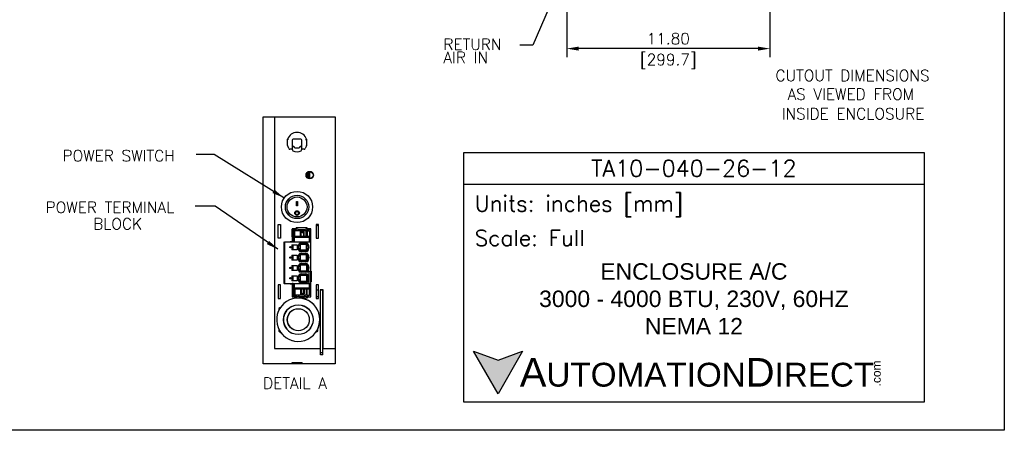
# Model space of a CAD drawing. Extents: x 750.1 to 849, y -105.5 to -34.2.
# Tile 8 of 19: x 791.8 to 849, y -105.5 to -81.7. Entities that reach past the tile are written whole.
import ezdxf
from ezdxf.enums import TextEntityAlignment as Align

# ---------------------------------------------------------------- set-up
doc = ezdxf.new("R2010")
doc.units = 0
doc.header["$LTSCALE"] = 4
doc.header["$MEASUREMENT"] = 0
doc.layers.get('0').update_dxf_attribs({"linetype": 'CONTINUOUS'})
doc.layers.get('DEFPOINTS').update_dxf_attribs({"linetype": 'CONTINUOUS'})
for name, color, linetype in [('Default', 7, 'CONTINUOUS'), ('Dimensions', 140, 'CONTINUOUS'), ('tangent', 7, 'CONTINUOUS'), ('TEXT', 140, 'CONTINUOUS'), ('visible', 7, 'CONTINUOUS')]:
    doc.layers.add(name, color=color, linetype=linetype)
doc.styles.add('ROMANS', font='romans.shx')
doc.styles.get("Standard").update_dxf_attribs({"font": 'romans.shx'})
doc.styles.add('型式1', font='txt')
doc.dimstyles.new('FSTD1', dxfattribs={"dimtxt": 0.65, "dimasz": 0.7, "dimexe": 0.5, "dimexo": 0.5, "dimgap": 0.25, "dimtad": 1, "dimzin": 1, "dimdsep": 46, "dimtxsty": 'ROMANS', "dimcen": 0.5, "dimadec": 0, "dimazin": 0, "dimtfac": 1, "dimtmove": 0, "dimatfit": 3, "dimfxl": 1, "dimtolj": 1, "dimarcsym": 1})

# ---------------------------------------------------------------- blocks, each defined once
blk = doc.blocks.new('*D22')
at = {"layer": 'DEFPOINTS', "color": 0, "transparency": 16777216}
for p in [(823.587, -76.846), (835.387, -76.846), (823.587, -83.4)]:
    blk.add_point(p, dxfattribs=at)
at = {"layer": 'Dimensions', "color": 0, "lineweight": -2, "transparency": 16777216}
for p, q in [((823.587, -77.346), (823.587, -78.139)), ((835.387, -77.346), (835.387, -83.9)), ((823.587, -79.139), (823.587, -83.9)), ((834.687, -83.4), (824.287, -83.4))]:
    blk.add_line(p, q, dxfattribs=at)
at = {"layer": 'Dimensions', "color": 0, "transparency": 16777216}
for points in [[(824.287, -83.284), (824.287, -83.517), (823.587, -83.4)], [(834.687, -83.284), (834.687, -83.517), (835.387, -83.4)]]:
    blk.add_solid(points, dxfattribs=at)
at = {"layer": 'Dimensions', "color": 0, "transparency": 16777216, "char_height": 0.65, "attachment_point": 5, "style": 'ROMANS'}
for s, insert in [('\\A1;11.80', (829.487, -82.825)), ('\\A1;[299.7]', (829.487, -84.146))]:
    blk.add_mtext(s, dxfattribs=dict(at, insert=insert))
blk = doc.blocks.new('SE122')
at = {"layer": 'visible', "color": 7, "linetype": 'Continuous'}
for p, q in [((55.535, 9.991), (55.465, 9.991)), ((55.535, 9.791), (55.465, 9.791))]:
    blk.add_line(p, q, dxfattribs=at)
blk.add_arc((56.029, 11.412), 0.7, 136.7211, 143.6967, dxfattribs=at)
blk = doc.blocks.new('SE125')
at = {"layer": 'tangent', "color": 7, "linetype": 'Continuous'}
blk.add_line((54.75, 10.174), (54.75, 10.178), dxfattribs=at)
at = {"layer": 'visible', "color": 7, "linetype": 'Continuous'}
blk.add_line((54.365, 10.137), (54.378, 10.142), dxfattribs=at)
blk = doc.blocks.new('SE129')
at = {"layer": 'visible', "color": 7, "linetype": 'Continuous'}
for p, q in [((54.767, 9.796), (54.774, 9.796)), ((54.842, 9.796), (54.882, 9.796)), ((55.205, 9.796), (55.238, 9.796)), ((55.302, 9.796), (55.307, 9.796))]:
    blk.add_line(p, q, dxfattribs=at)
blk = doc.blocks.new('SE130')
at = {"layer": 'visible', "color": 7, "linetype": 'Continuous'}
for p, q in [((54.882, 11.764), (54.767, 11.764)), ((55.307, 11.764), (55.205, 11.764))]:
    blk.add_line(p, q, dxfattribs=at)
blk = doc.blocks.new('SE135')
at = {"layer": 'tangent', "color": 7, "linetype": 'Continuous'}
for p, q in [((54.961, 11.71), (54.961, 11.749)), ((55.127, 11.71), (55.127, 11.749)), ((54.85, 11.54), (54.85, 11.71)), ((55.207, 11.71), (55.207, 11.54)), ((55.274, 11.71), (55.274, 11.533)), ((54.85, 10.022), (54.85, 9.845)), ((55.207, 9.845), (55.207, 10.022)), ((55.274, 9.845), (55.274, 10.022)), ((54.961, 9.845), (54.961, 9.807)), ((55.127, 9.845), (55.127, 9.807))]:
    blk.add_line(p, q, dxfattribs=at)
at = {"layer": 'visible', "color": 7, "linetype": 'Continuous'}
for p, q in [((54.774, 11.76), (54.806, 11.76)), ((54.774, 11.533), (54.774, 11.76)), ((54.806, 11.76), (54.826, 11.76)), ((54.806, 11.533), (54.806, 11.76)), ((54.826, 11.76), (54.828, 11.76)), ((54.826, 11.533), (54.826, 11.76)), ((54.828, 11.76), (54.838, 11.76)), ((54.828, 11.535), (54.828, 11.76)), ((54.838, 11.76), (54.842, 11.76)), ((54.838, 11.539), (54.838, 11.76)), ((54.842, 11.76), (54.849, 11.76)), ((54.842, 11.71), (54.842, 11.76)), ((54.849, 11.76), (54.854, 11.76)), ((54.849, 11.76), (54.849, 11.71)), ((54.854, 11.71), (54.854, 11.76)), ((54.882, 11.794), (54.882, 11.795)), ((55.205, 11.795), (54.882, 11.795)), ((54.882, 11.71), (54.882, 11.794)), ((54.961, 11.749), (55.127, 11.749)), ((55.205, 11.794), (55.205, 11.795)), ((55.205, 11.71), (55.205, 11.794)), ((55.229, 11.71), (55.229, 11.76)), ((55.229, 11.76), (55.238, 11.76)), ((55.238, 11.76), (55.302, 11.76)), ((55.243, 11.71), (55.238, 11.76)), ((55.302, 11.71), (55.302, 11.76)), ((54.774, 11.533), (54.798, 11.533)), ((54.798, 11.533), (54.798, 11.383)), ((54.841, 11.533), (54.798, 11.533)), ((54.841, 11.71), (54.85, 11.71)), ((54.841, 11.71), (54.841, 11.54)), ((55.015, 11.71), (54.85, 11.71)), ((55.015, 11.54), (55.015, 11.71)), ((55.172, 11.71), (55.015, 11.71)), ((55.033, 11.54), (55.033, 11.675)), ((55.033, 11.675), (55.102, 11.643)), ((55.102, 11.643), (55.102, 11.54)), ((55.119, 11.642), (55.102, 11.643)), ((55.119, 11.54), (55.119, 11.677)), ((55.172, 11.54), (55.172, 11.71)), ((55.207, 11.71), (55.172, 11.71)), ((55.207, 11.71), (55.274, 11.71)), ((55.27, 11.533), (55.274, 11.533)), ((55.302, 11.71), (55.274, 11.71)), ((55.285, 11.533), (55.274, 11.533)), ((55.302, 11.533), (55.285, 11.533)), ((55.302, 11.71), (55.302, 11.533)), ((55.302, 11.71), (55.302, 11.533)), ((55.302, 11.383), (55.302, 11.533)), ((54.741, 10.183), (54.741, 10.178)), ((54.741, 10.178), (54.77, 10.178)), ((54.77, 10.183), (54.77, 10.178)), ((54.798, 10.178), (54.77, 10.178)), ((54.774, 10.022), (54.798, 10.022)), ((54.774, 10.022), (54.774, 9.796)), ((54.798, 10.022), (54.798, 10.178)), ((54.798, 10.022), (54.841, 10.022)), ((54.806, 10.022), (54.806, 9.796)), ((54.826, 10.022), (54.826, 9.796)), ((54.828, 10.022), (54.828, 9.796)), ((54.838, 10.022), (54.838, 9.796)), ((54.841, 10.022), (54.85, 10.022)), ((54.841, 10.022), (54.841, 9.845)), ((55.015, 10.022), (54.85, 10.022)), ((55.033, 10.022), (55.015, 10.022)), ((55.015, 10.022), (55.015, 9.845)), ((55.033, 10.022), (55.102, 10.022)), ((55.033, 10.022), (55.033, 9.88)), ((55.119, 10.022), (55.102, 10.022)), ((55.102, 9.913), (55.102, 10.022)), ((55.172, 10.022), (55.119, 10.022)), ((55.119, 10.022), (55.119, 9.879)), ((55.207, 10.022), (55.172, 10.022)), ((55.172, 10.022), (55.172, 9.845)), ((55.207, 10.022), (55.274, 10.022)), ((55.285, 10.022), (55.274, 10.022)), ((55.285, 10.022), (55.302, 10.022)), ((55.302, 10.022), (55.302, 10.183)), ((55.302, 9.845), (55.302, 10.022)), ((54.774, 9.796), (54.806, 9.796)), ((54.806, 9.796), (54.826, 9.796)), ((54.826, 9.796), (54.828, 9.796)), ((54.828, 9.796), (54.838, 9.796)), ((54.838, 9.796), (54.842, 9.796)), ((54.841, 9.845), (54.85, 9.845)), ((54.842, 9.845), (54.842, 9.796)), ((54.842, 9.796), (54.849, 9.796)), ((54.849, 9.796), (54.849, 9.845)), ((55.015, 9.845), (54.85, 9.845)), ((54.854, 9.845), (54.854, 9.796)), ((54.882, 9.845), (54.882, 9.761)), ((54.882, 9.761), (54.882, 9.76)), ((55.205, 9.76), (54.882, 9.76)), ((54.961, 9.807), (55.127, 9.807)), ((55.172, 9.845), (55.015, 9.845)), ((55.033, 9.88), (55.102, 9.913)), ((55.119, 9.913), (55.102, 9.913)), ((55.207, 9.845), (55.172, 9.845)), ((55.205, 9.845), (55.205, 9.761)), ((55.205, 9.761), (55.205, 9.76)), ((55.207, 9.845), (55.274, 9.845)), ((55.229, 9.845), (55.229, 9.796)), ((55.235, 9.796), (55.238, 9.796)), ((55.243, 9.845), (55.238, 9.796)), ((55.238, 9.796), (55.302, 9.796)), ((55.302, 9.845), (55.274, 9.845)), ((55.302, 9.845), (55.302, 9.796))]:
    blk.add_line(p, q, dxfattribs=at)
for centre, major_axis, ratio, start_param, end_param in [((54.961, 11.794), (0.0787, 0), 0.57735, 3.141593, 4.712389), ((55.127, 11.794), (0.0787, 0), 0.57735, 4.712389, 6.283185), ((55.256, 11.635), (-0.484, 0.008), 0.085925, -1.282114, -1.091246), ((54.961, 9.761), (0.0787, 0), 0.57735, 1.570796, 3.141593), ((55.256, 9.921), (-0.484, -0.008), 0.085925, 1.091246, 1.282114), ((55.127, 9.761), (0.0787, 0), 0.57735, 0, 1.570796)]:
    blk.add_ellipse(centre, major_axis=major_axis, ratio=ratio, start_param=start_param, end_param=end_param, dxfattribs=at)
blk = doc.blocks.new('SE145')
at = {"layer": 'tangent', "color": 7, "linetype": 'Continuous'}
for p, q in [((54.816, 11.511), (54.836, 11.511)), ((54.836, 11.383), (54.836, 11.511)), ((54.845, 11.54), (54.845, 11.521)), ((54.845, 11.521), (55.251, 11.521)), ((55.251, 11.521), (55.251, 11.54)), ((55.261, 11.511), (55.261, 11.383)), ((55.28, 11.511), (55.261, 11.511)), ((54.536, 11.383), (54.536, 10.183)), ((54.56, 10.183), (54.56, 11.383)), ((54.816, 10.055), (54.836, 10.055)), ((54.836, 10.055), (54.836, 10.183)), ((54.845, 10.045), (54.845, 10.025)), ((55.251, 10.045), (54.845, 10.045)), ((55.251, 10.025), (55.251, 10.045)), ((55.261, 10.183), (55.261, 10.055)), ((55.28, 10.055), (55.261, 10.055))]:
    blk.add_line(p, q, dxfattribs=at)
for centre, start, end in [((54.845, 11.511), 90, 180), ((55.251, 11.511), 0, 90), ((54.845, 10.055), 180, 270), ((55.251, 10.055), 270, 0)]:
    blk.add_arc(centre, 0.00984, start, end, dxfattribs=at)
at = {"layer": 'visible', "color": 7, "linetype": 'Continuous'}
for p, q in [((54.816, 11.511), (54.816, 11.383)), ((55.251, 11.54), (54.845, 11.54)), ((55.28, 11.383), (55.28, 11.511)), ((54.529, 11.383), (54.529, 10.183)), ((54.536, 11.383), (54.529, 11.383)), ((54.54, 11.383), (54.536, 11.383)), ((54.54, 11.383), (54.56, 11.383)), ((54.54, 10.183), (54.54, 11.383)), ((55.308, 11.383), (54.56, 11.383)), ((54.759, 11.306), (54.759, 11.16)), ((54.759, 11.306), (54.91, 11.306)), ((54.91, 11.16), (54.759, 11.16)), ((54.798, 11.16), (54.798, 11.306)), ((54.91, 11.306), (54.91, 11.16)), ((54.99, 11.321), (54.999, 11.313)), ((54.999, 11.153), (54.99, 11.145)), ((54.999, 11.313), (54.999, 11.153)), ((55.2, 11.313), (54.999, 11.313)), ((54.999, 11.153), (55.2, 11.153)), ((55.003, 11.359), (55.196, 11.359)), ((55.182, 11.153), (55.182, 11.313)), ((55.208, 11.321), (55.2, 11.313)), ((55.2, 11.153), (55.2, 11.313)), ((55.2, 11.153), (55.208, 11.145)), ((55.308, 10.183), (55.308, 11.383)), ((54.759, 11.006), (54.759, 10.86)), ((54.759, 11.006), (54.91, 11.006)), ((54.91, 10.86), (54.759, 10.86)), ((54.798, 10.86), (54.798, 11.006)), ((54.91, 11.006), (54.91, 10.86)), ((54.99, 11.021), (54.999, 11.013)), ((55.2, 11.013), (54.999, 11.013)), ((54.999, 11.013), (54.999, 10.853)), ((55.196, 11.107), (55.003, 11.107)), ((55.003, 11.059), (55.196, 11.059)), ((55.182, 10.853), (55.182, 11.013)), ((55.2, 11.013), (55.208, 11.021)), ((55.2, 11.013), (55.2, 10.853)), ((54.759, 10.706), (54.759, 10.56)), ((54.759, 10.706), (54.91, 10.706)), ((54.798, 10.56), (54.798, 10.706)), ((54.91, 10.706), (54.91, 10.56)), ((54.999, 10.853), (54.99, 10.845)), ((54.99, 10.721), (54.999, 10.713)), ((54.999, 10.853), (55.2, 10.853)), ((54.999, 10.713), (54.999, 10.553)), ((55.2, 10.713), (54.999, 10.713)), ((55.196, 10.807), (55.003, 10.807)), ((55.003, 10.759), (55.196, 10.759)), ((55.182, 10.713), (55.182, 10.553)), ((55.2, 10.853), (55.208, 10.845)), ((55.2, 10.713), (55.208, 10.721)), ((55.2, 10.713), (55.2, 10.553)), ((54.91, 10.56), (54.759, 10.56)), ((54.759, 10.406), (54.759, 10.26)), ((54.759, 10.406), (54.91, 10.406)), ((54.798, 10.26), (54.798, 10.406)), ((54.91, 10.406), (54.91, 10.26)), ((54.999, 10.553), (54.99, 10.545)), ((54.99, 10.421), (54.999, 10.413)), ((54.999, 10.553), (55.2, 10.553)), ((54.999, 10.413), (54.999, 10.253)), ((55.2, 10.413), (54.999, 10.413)), ((55.196, 10.507), (55.003, 10.507)), ((55.003, 10.459), (55.196, 10.459)), ((55.182, 10.413), (55.182, 10.253)), ((55.2, 10.553), (55.208, 10.545)), ((55.2, 10.413), (55.208, 10.421)), ((55.2, 10.413), (55.2, 10.253)), ((54.536, 10.183), (54.529, 10.183)), ((54.536, 10.183), (54.54, 10.183)), ((54.54, 10.183), (54.56, 10.183)), ((54.56, 10.183), (55.308, 10.183)), ((54.91, 10.26), (54.759, 10.26)), ((54.816, 10.183), (54.816, 10.055)), ((54.845, 10.025), (55.251, 10.025)), ((54.999, 10.253), (54.99, 10.245)), ((54.999, 10.253), (55.2, 10.253)), ((55.196, 10.207), (55.003, 10.207)), ((55.208, 10.245), (55.2, 10.253)), ((55.28, 10.055), (55.28, 10.183))]:
    blk.add_line(p, q, dxfattribs=at)
for centre in [(54.717, 11.233), (54.717, 10.933), (54.717, 10.633), (54.717, 10.333)]:
    blk.add_circle(centre, 0.018, dxfattribs=at)
for centre, radius, start, end in [((54.845, 11.511), 0.0295, 90, 180), ((55.251, 11.511), 0.0295, 0, 90), ((55.093, 11.233), 0.156, 125.6435, 234.3565), ((55.093, 11.233), 0.136, 111.4973, 248.5027), ((55.105, 11.233), 0.136, 291.4973, 68.5027), ((55.105, 11.233), 0.156, 305.6435, 54.3565), ((55.093, 10.933), 0.156, 125.6435, 234.3565), ((55.093, 10.933), 0.136, 111.4973, 248.5027), ((55.105, 10.933), 0.136, 291.4973, 68.5027), ((55.105, 10.933), 0.156, 305.6435, 54.3565), ((55.093, 10.633), 0.156, 125.6435, 234.3565), ((55.093, 10.633), 0.136, 111.4973, 248.5027), ((55.105, 10.633), 0.136, 291.4973, 68.5027), ((55.105, 10.633), 0.156, 305.6435, 54.3565), ((55.093, 10.333), 0.156, 125.6435, 234.3565), ((55.093, 10.333), 0.136, 111.4973, 248.5027), ((55.105, 10.333), 0.136, 291.4973, 68.5027), ((55.105, 10.333), 0.156, 305.6435, 54.3565), ((54.845, 10.055), 0.0295, 180, 270), ((55.251, 10.055), 0.0295, 270, 0)]:
    blk.add_arc(centre, radius, start, end, dxfattribs=at)

msp = doc.modelspace()

# ---------------------------------------------------------------- hatches: boundary and pattern name
at = {"layer": 'TEXT'}
msp.add_hatch(color=256, dxfattribs=at).paths.add_polyline_path([(821.032, -100.95), (819.61, -101.467), (818.187, -100.95), (819.61, -103.413)])

# ---------------------------------------------------------------- linework, layer by layer
for p, q in [((805.96, -101.678), (805.96, -87.366)), ((805.96, -87.366), (810.152, -87.366)), ((806.633, -87.366), (806.633, -100.785)), ((810.152, -87.366), (810.152, -101.678)), ((807.387, -89.022), (807.387, -88.657)), ((807.461, -89.199), (807.393, -89.046)), ((807.657, -88.717), (807.657, -89.175)), ((807.67, -89.269), (807.67, -89.057)), ((807.67, -89.057), (807.73, -89.057)), ((808.153, -88.657), (807.717, -88.657)), ((807.73, -89.057), (807.75, -89.057)), ((807.75, -89.057), (807.75, -89.073)), ((807.83, -89.153), (808.04, -89.153)), ((808.12, -89.073), (808.12, -89.057)), ((808.12, -89.057), (808.14, -89.057)), ((808.14, -89.057), (808.2, -89.057)), ((808.2, -89.057), (808.2, -89.269)), ((808.213, -89.175), (808.213, -88.717)), ((808.478, -89.046), (808.409, -89.199)), ((808.483, -88.657), (808.483, -89.022)), ((807.657, -89.235), (807.516, -89.235)), ((807.657, -89.175), (807.657, -89.235)), ((808.213, -89.235), (808.213, -89.175)), ((808.354, -89.235), (808.213, -89.235)), ((808.542, -90.836), (808.542, -90.597)), ((808.542, -90.836), (808.608, -90.836)), ((808.542, -90.878), (808.542, -90.836)), ((808.608, -90.836), (808.608, -90.556)), ((808.608, -90.836), (808.608, -90.916)), ((808.672, -90.932), (808.672, -90.544)), ((808.608, -90.916), (808.6, -90.916)), ((808.608, -90.919), (808.608, -90.916)), ((807.91, -92.26), (807.96, -92.26)), ((807.91, -92.51), (807.91, -92.26)), ((807.96, -92.504), (807.91, -92.504)), ((807.96, -92.51), (807.91, -92.51)), ((807.96, -92.26), (807.96, -92.51)), ((807.849, -92.931), (807.849, -92.933)), ((808.021, -92.933), (808.021, -92.931)), ((808.631, -97.05), (808.631, -96.3)), ((808.631, -96.3), (808.757, -96.3)), ((808.631, -97.052), (808.631, -96.302)), ((808.631, -96.302), (808.757, -96.302)), ((808.631, -97.034), (808.631, -96.324)), ((808.743, -96.324), (808.631, -96.324)), ((808.743, -96.944), (808.743, -96.324)), ((808.757, -96.3), (808.757, -96.922)), ((808.757, -96.302), (808.757, -96.923)), ((808.691, -97.034), (808.631, -97.034)), ((808.679, -97.05), (808.631, -97.05)), ((808.681, -97.052), (808.631, -97.052)), ((809.458, -97.382), (809.27, -97.382)), ((809.27, -97.382), (809.27, -97.798)), ((809.27, -97.382), (809.27, -100.785)), ((809.302, -97.382), (809.302, -97.402)), ((809.426, -97.402), (809.302, -97.402)), ((809.302, -101.043), (809.302, -97.402)), ((809.302, -97.767), (809.302, -97.402)), ((809.426, -97.382), (809.426, -97.402)), ((809.426, -101.043), (809.426, -97.402)), ((809.426, -97.653), (809.426, -97.402)), ((809.458, -100.785), (809.458, -97.382)), ((809.458, -97.626), (809.458, -97.382)), ((806.976, -98.407), (806.87, -98.468)), ((806.87, -98.468), (806.87, -98.59)), ((806.87, -99.656), (806.87, -99.778)), ((806.87, -99.778), (806.976, -99.839)), ((809.034, -99.839), (809.14, -99.778)), ((809.14, -99.778), (809.14, -99.656)), ((809.302, -99.876), (809.27, -99.894)), ((809.302, -99.925), (809.27, -99.925)), ((809.458, -99.925), (809.426, -99.925)), ((806.633, -100.785), (807.635, -100.785)), ((807.635, -100.785), (809.302, -100.785)), ((809.302, -100.773), (809.27, -100.773)), ((809.426, -101.043), (809.302, -101.043)), ((809.302, -101.159), (809.302, -101.043)), ((809.426, -101.159), (809.302, -101.159)), ((809.426, -100.785), (810.152, -100.785)), ((809.426, -101.159), (809.426, -101.043)), ((810.152, -101.678), (805.96, -101.678)), ((808.235, -101.621), (807.635, -101.621)), ((807.635, -101.621), (807.635, -101.678)), ((808.235, -101.678), (808.235, -101.621))]:
    msp.add_line(p, q)
for centre, radius in [((808.676, -90.738), 0.219), ((808.676, -90.738), 0.194), ((807.935, -92.585), 0.906), ((807.935, -92.585), 0.677), ((807.935, -92.585), 0.58), ((807.935, -92.934), 0.135), ((807.935, -92.933), 0.0862), ((808.005, -99.123), 0.858), ((808.005, -99.123), 0.64)]:
    msp.add_circle(centre, radius)
for centre, radius, start, end in [((807.935, -88.835), 0.576, 18.0199, 161.9801), ((807.447, -89.022), 0.06, 180, 204.2277), ((807.717, -88.717), 0.06, 90, 180), ((807.83, -89.073), 0.08, 180, 270), ((808.04, -89.073), 0.08, 270, 0), ((808.153, -88.717), 0.06, 0, 90), ((808.423, -89.022), 0.06, 335.7723, 0), ((807.516, -89.175), 0.06, 204.2277, 270), ((807.935, -88.835), 0.5, 233.0793, 237.9945), ((807.935, -88.835), 0.488, 234.9974, 237.9209), ((807.935, -88.903), 0.409, 227.1506, 229.5885), ((807.73, -89.269), 0.06, 180, 240.7845), ((807.935, -88.903), 0.48, 240.7845, 299.2155), ((808.14, -89.269), 0.06, 299.2155, 0), ((807.935, -88.835), 0.488, 302.0791, 305.0026), ((807.935, -88.903), 0.409, 310.4115, 312.8494), ((807.935, -88.835), 0.5, 302.0055, 306.9207), ((808.354, -89.175), 0.06, 270, 335.7723), ((807.935, -92.931), 0.0867, 0.2436, 179.7662), ((808.005, -99.123), 1.254, 334.8372, 252.8391), ((808.005, -99.123), 1.254, 45.9401, 79.4314), ((808.005, -99.123), 0.858, 42.9129, 74.4508), ((808.005, -99.123), 0.858, 115.546, 244.454), ((808.005, -99.123), 0.64, 125.3188, 234.6812), ((808.005, -99.123), 0.64, 38.6197, 68.9382), ((808.005, -99.123), 1.254, 0, 16.2337), ((808.005, -99.123), 1.254, 214.8372, 0), ((808.005, -99.123), 0.858, 322.9683, 343.3792), ((812.935, -101.621), 4.7, 180, 180.6987)]:
    msp.add_arc(centre, radius, start, end)
for points, knots in [([(807.447, -88.666), (807.439, -88.665), (807.432, -88.664), (807.417, -88.661), (807.41, -88.66), (807.399, -88.659), (807.395, -88.658), (807.389, -88.657), (807.387, -88.657), (807.387, -88.657)], [0, 0, 0, 0, 0.25, 0.25, 0.5, 0.5, 0.75, 0.75, 1, 1, 1, 1]), ([(808.423, -88.666), (808.431, -88.665), (808.439, -88.664), (808.453, -88.661), (808.46, -88.66), (808.471, -88.659), (808.476, -88.658), (808.482, -88.657), (808.483, -88.657), (808.483, -88.657)], [0, 0, 0, 0, 0.25, 0.25, 0.5, 0.5, 0.75, 0.75, 1, 1, 1, 1]), ([(808.069, -92.931), (808.069, -92.966), (808.055, -93.002), (808.006, -93.053), (807.971, -93.068), (807.901, -93.068), (807.866, -93.053), (807.816, -93.003), (807.801, -92.967), (807.801, -92.932), (807.801, -92.931), (807.801, -92.931)], [0, 0, 0, 0, 0.125, 0.125, 0.25, 0.25, 0.375, 0.375, 0.5, 0.5, 0.5011174, 0.5011174, 0.5011174, 0.5011174])]:
    msp.add_open_spline(points, degree=3, knots=knots)
at = {"layer": 'DEFPOINTS'}
msp.add_lwpolyline([(750.077, -34.203), (848.992, -34.203), (848.992, -105.534), (750.12, -105.534)], close=True, dxfattribs=at)
at = {"layer": 'TEXT'}
msp.add_line((817.616, -91.261), (844.33, -91.261), dxfattribs=at)
for points in [[(817.616, -103.902), (817.616, -89.419), (844.33, -89.419), (844.33, -103.902)], [(821.032, -100.95), (819.61, -103.413), (818.187, -100.95), (819.61, -101.467)]]:
    msp.add_lwpolyline(points, close=True, dxfattribs=at)
at = {"layer": 'visible', "color": 7, "linetype": 'Continuous'}
for p, q in [((806.843, -94.399), (806.843, -93.599)), ((806.843, -93.599), (806.983, -93.599)), ((806.983, -93.599), (806.983, -94.399)), ((809.043, -93.599), (809.043, -94.399)), ((809.183, -93.599), (809.043, -93.599)), ((809.183, -94.399), (809.183, -93.599)), ((807.648, -93.856), (807.648, -94.613)), ((808.727, -94.618), (808.727, -93.856)), ((806.983, -94.399), (806.843, -94.399)), ((807.648, -94.613), (807.542, -94.613)), ((807.542, -94.613), (807.542, -94.618)), ((809.043, -94.399), (809.183, -94.399)), ((806.843, -97.099), (806.843, -97.899)), ((806.983, -97.099), (806.843, -97.099)), ((806.983, -97.899), (806.983, -97.099)), ((807.542, -97.018), (807.542, -97.035)), ((807.542, -97.035), (807.648, -97.035)), ((807.648, -97.035), (807.648, -97.792)), ((808.727, -97.792), (808.727, -97.018)), ((809.043, -97.099), (809.043, -97.899)), ((809.183, -97.099), (809.043, -97.099)), ((809.183, -97.899), (809.183, -97.099)), ((806.843, -97.899), (806.983, -97.899)), ((809.043, -97.899), (809.183, -97.899))]:
    msp.add_line(p, q, dxfattribs=at)

# ---------------------------------------------------------------- block references
at = {"layer": 'Default', "xscale": 2.000000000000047, "yscale": 2.000000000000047, "zscale": 2.000000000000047}
for name in ['SE122', 'SE145', 'SE135', 'SE130', 'SE125', 'SE129']:
    msp.add_blockref(name, (698.113, -117.384), dxfattribs=at)

# ---------------------------------------------------------------- texts
at = {"layer": 'Dimensions', "style": 'ROMANS'}
for s, p in [('RETURN', (816.431, -82.826)), ('AIR IN', (816.431, -83.592)), ('CUTOUT DIMENSIONS', (835.71, -84.632)), ('AS VIEWED FROM ', (836.408, -85.719)), ('INSIDE ENCLOSURE', (836.074, -86.852)), ('POWER SWITCH', (794.32, -89.286)), ('DETAIL A', (805.962, -102.478))]:
    msp.add_text(s, height=0.65, dxfattribs=at).set_placement(p, align=Align.TOP_LEFT)
at = {"layer": 'TEXT', "style": 'ROMANS'}
for s, p in [('POWER TERMINAL', (793.342, -92.28)), ('BLOCK', (796.101, -93.232))]:
    msp.add_text(s, height=0.65, dxfattribs=at).set_placement(p, align=Align.TOP_LEFT)
at = {"layer": 'TEXT', "linetype": 'Continuous', "insert": (830.973, -90.34), "char_height": 0.9523, "width": 17.92557, "attachment_point": 5, "style": 'ROMANS'}
msp.add_mtext('TA10-040-26-12', dxfattribs=at)
at = {"layer": 'TEXT', "attachment_point": 4}
for s, insert, char_height, width, style in [(' Units: inches [mm]', (817.616, -92.541), 0.92069, 26.7137, 'ROMANS'), (' Scale: Full', (817.616, -94.382), 0.92069, 26.7137, 'ROMANS'), ('{\\fArial|b0|i0|c0|p34;     \\H1.2x;A\\H0.8333x;UTOMATION\\H1.2x;D\\H0.8333x;IRECT}', (818.187, -102.181), 1.38104, 23.39441, '型式1')]:
    msp.add_mtext(s, dxfattribs=dict(at, insert=insert, char_height=char_height, width=width, style=style))
at = {"layer": 'TEXT', "linetype": 'Continuous', "insert": (830.973, -97.91), "char_height": 0.9523, "width": 19.35791, "attachment_point": 5}
msp.add_mtext('{\\fArial|b0|i0|c0|p34;ENCLOSURE A/C\\P3000 - 4000 BTU, 230V, 60HZ\\PNEMA 12}', dxfattribs=at)
at = {"layer": 'TEXT', "insert": (841.318, -102.991), "char_height": 0.49718, "width": 1.4733, "attachment_point": 1, "rotation": 90, "style": '型式1'}
msp.add_mtext('{\\fArial|b0|i0|c0|p34;.com}', dxfattribs=at)

# ---------------------------------------------------------------- dimensions: what is measured, and where the dimension line sits
at = {"layer": 'Dimensions'}
dim = msp.add_linear_dim(base=(823.587, -83.4), p1=(835.387, -76.846), p2=(823.587, -76.846), dimstyle='FSTD1', override={"dimscale": 0, "dimpost": '\\X', "dimtix": 0, "dimtofl": 1, "dimtmove": 0, "dimatfit": 3}, dxfattribs=at)
dim.commit()
dim.dimension.update_dxf_attribs({"geometry": '*D22', "text_midpoint": (829.487, -83.4)})

# ---------------------------------------------------------------- leaders
at = {"layer": 'TEXT'}
for points in [[(827.309, -70.025), (821.617, -83.198), (820.875, -83.198)], [(807.163, -92.046), (803.118, -89.536), (802.08, -89.538)], [(806.824, -95.04), (803.181, -92.531), (802.013, -92.53)]]:
    msp.add_leader(points, dimstyle='FSTD1', override={"dimscale": 0}, dxfattribs=at)

doc.saveas('drawing.dxf')
